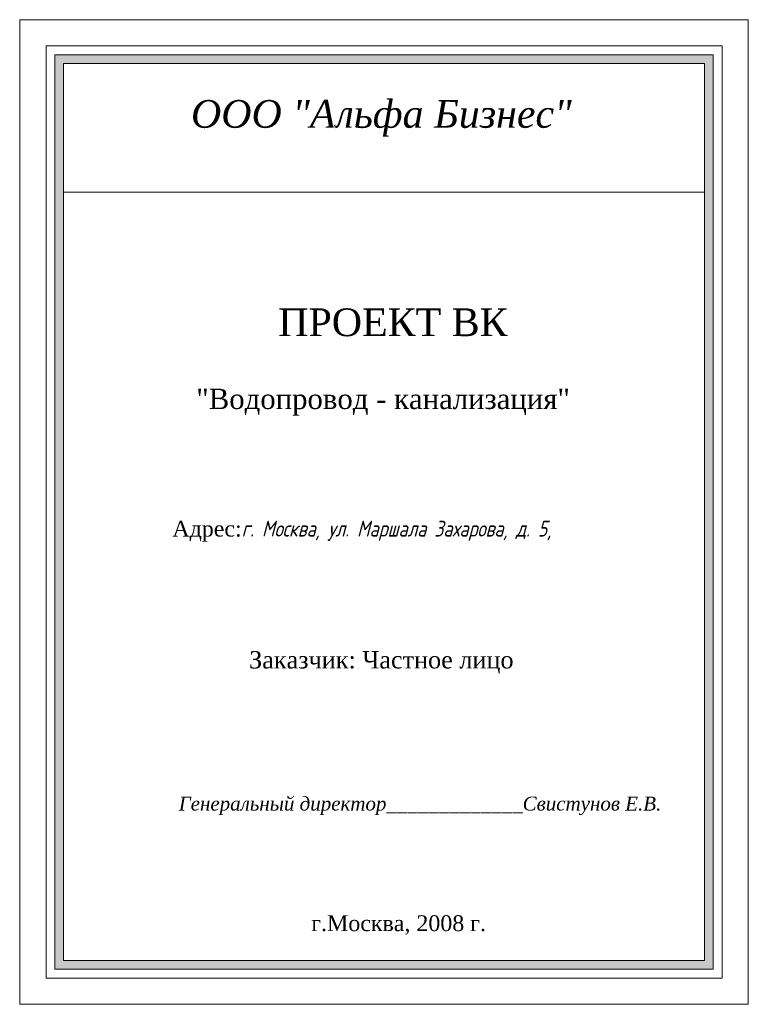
# Model space of a CAD drawing. Header units: millimetres. Extents: x 29132 to 328098784, y -63174 to 174059495.
# Tile 12 of 16: x 40234 to 42334, y 42355 to 45195. Entities that reach past the tile are written whole.
import ezdxf

# ---------------------------------------------------------------- set-up
doc = ezdxf.new("R2010")
doc.units = ezdxf.units.MM
for name, color, linetype, lineweight in [('100', 7, 'Continuous', 20), ('window', 164, 'Continuous', 15), ('Плит-СУ-1', 43, 'Continuous', 20), ('размеры', 7, 'Continuous', 15), ('图\\M+19E79_\\M+193E0\\M+19E79线', 43, 'Continuous', 20)]:
    doc.layers.add(name, color=color, linetype=linetype, lineweight=lineweight)

msp = doc.modelspace()

# ---------------------------------------------------------------- hatches: boundary and pattern name
at = {"layer": '图\\M+19E79_\\M+193E0\\M+19E79线'}
h = msp.add_hatch(color=256, dxfattribs=at)
h.paths.add_polyline_path([(42232.5, 42456.2), (42232.5, 45093.8), (40334.6, 45093.8), (40334.6, 42456.2)])
h.paths.add_polyline_path([(40359.9, 42481.5), (40359.9, 45068.5), (42207.2, 45068.5), (42207.2, 42481.5)], flags=16)
h.paths.add_polyline_path([(40709.8, 43530.5), (42044.6, 43530.5), (42044.6, 43447.6), (40709.8, 43447.6)], flags=8)
h.paths.add_polyline_path([(40928.4, 44247.3), (41641.9, 44247.3), (41641.9, 44125.5), (40928.4, 44125.5)], flags=8)

# ---------------------------------------------------------------- linework, layer by layer
at = {"layer": '100'}
msp.add_lwpolyline([(42333.6, 45194.8), (42333.6, 42355.1), (40233.6, 42355.1), (40233.6, 45194.8)], close=True, dxfattribs=at)
at = {"layer": 'window'}
msp.add_lwpolyline([(42257.8, 45119), (42257.8, 42430.9), (40309.4, 42430.9), (40309.4, 45119)], close=True, dxfattribs=at)
at = {"layer": 'Плит-СУ-1'}
for points in [[(42232.5, 45093.8), (42232.5, 42456.2), (40334.6, 42456.2), (40334.6, 45093.8)], [(42207.2, 45068.5), (42207.2, 42481.5), (40359.9, 42481.5), (40359.9, 45068.5)]]:
    msp.add_lwpolyline(points, close=True, dxfattribs=at)
at = {"layer": 'размеры', "color": 7, "lineweight": 15, "ltscale": 10}
msp.add_line((40359.9, 44697.8), (42207.2, 44697.8), dxfattribs=at)

# ---------------------------------------------------------------- texts
at = {"layer": 'window'}
for s, insert, char_height, attachment_point in [('{\\fTimes New Roman CYR|b0|i1|c204|p18;ООО "Альфа Бизнес"}', (41275.9, 44963.1), 80, 2), ('{\\fTimes New Roman|b0|i0|c204|p18; ПРОЕКТ ВК}', (40948.4, 44362.2), 80, 1), ('{\\fTimes New Roman CYR|b0|i0|c204|p18;"Водопровод - канализация"}', (40742.3, 44130.6), 58.685, 1), ('{\\fTimes New Roman CYR|b0|i0|c204|p18;Адрес:\\fGOST type A|b0|i0|c204|p34;\\Q15;г. Москва\\fGOST type A|b0|i0|c0|p34;, \\fGOST type A|b0|i0|c204|p34;ул\\fGOST type A|b0|i0|c0|p34;. \\fGOST type A|b0|i0|c204|p34;Маршала\\fGOST type A|b0|i0|c0|p34; \\fGOST type A|b0|i0|c204|p34;Захарова\\fGOST type A|b0|i0|c0|p34;, \\fGOST type A|b0|i0|c204|p34;д\\fGOST type A|b0|i0|c0|p34;. 5, }', (40673.6, 43749.8), 45.644, 1), ('{\\fTimes New Roman|b0|i0|c204|p18;Заказчик: Частное лицо}', (40894.7, 43373.8), 50, 1), ('{\\fTimes New Roman CYR|b0|i1|c204|p18;Генеральный директор_____________Свистунов Е.В. }', (41387.4, 42954), 40, 2), ('{\\fTimes New Roman|b0|i0|c204|p18;г.Москва, \\fTimes New Roman|b0|i0|c0|p18;2008\\fTimes New Roman|b0|i0|c204|p18; г.\\fTimes New Roman|b0|i0|c0|p18; }', (41074, 42611.8), 45.644, 1)]:
    msp.add_mtext(s, dxfattribs=dict(at, insert=insert, char_height=char_height, attachment_point=attachment_point))

doc.saveas('drawing.dxf')
